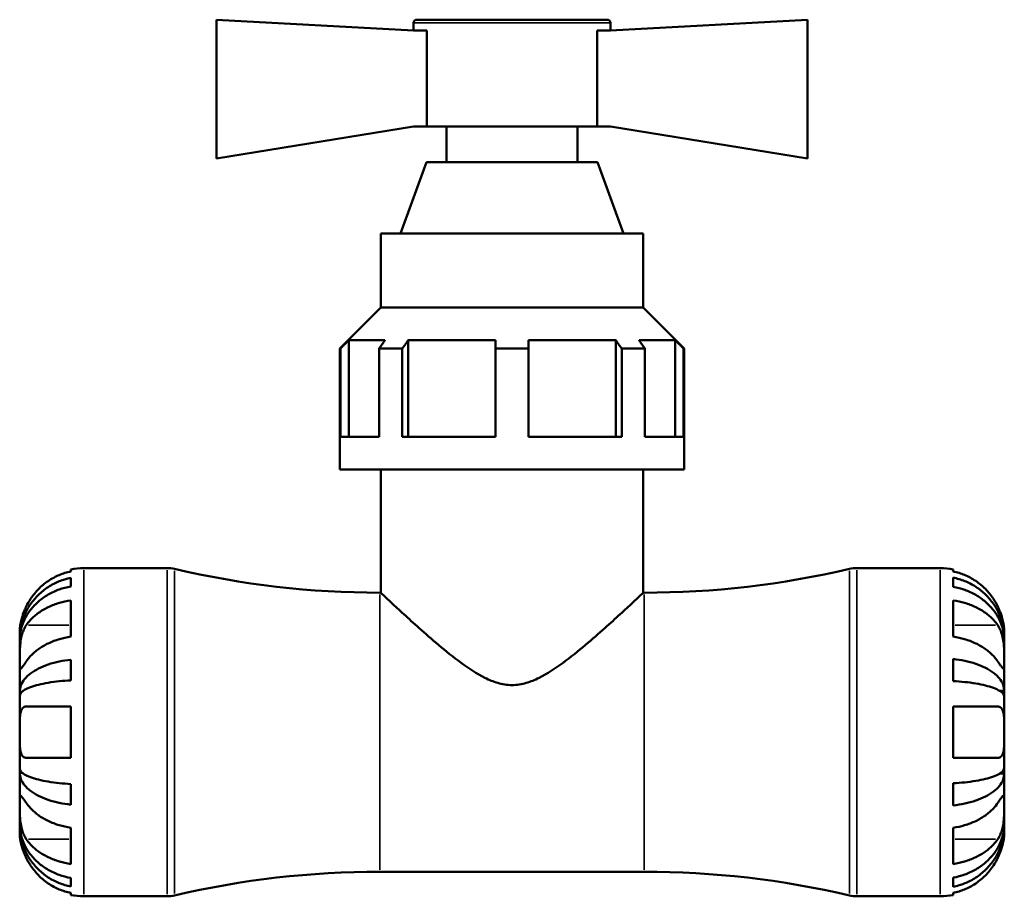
# Model space of a CAD drawing. Header units: millimetres. Extents: x 0 to 896, y 0 to 747.
# Tile 3 of 10: x 320 to 443, y 216 to 326. Entities that reach past the tile are written whole.
import ezdxf

# ---------------------------------------------------------------- set-up
doc = ezdxf.new("R2010")
doc.units = ezdxf.units.MM
doc.layers.add('Visible (ISO)', color=7, linetype='Continuous', lineweight=50)
doc.layers.add('Visible Narrow (ISO)', color=7, linetype='Continuous', lineweight=35)

msp = doc.modelspace()

# ---------------------------------------------------------------- linework, layer by layer
at = {"layer": 'Visible (ISO)'}
for p, q in [((344.8, 325.877), (369.4, 324.542)), ((344.8, 308.522), (344.8, 325.877)), ((369.4, 325.467), (369.4, 324.542)), ((369.81, 325.877), (393.59, 325.877)), ((418.6, 325.877), (394, 324.542)), ((394, 325.467), (394, 324.542)), ((418.6, 308.522), (418.6, 325.877)), ((371.048, 324.542), (369.4, 324.542)), ((371.048, 324.542), (371.048, 312.527)), ((392.352, 312.527), (392.352, 324.542)), ((394, 324.542), (392.352, 324.542)), ((369.4, 312.527), (344.8, 308.522)), ((371.048, 312.527), (369.4, 312.527)), ((371.048, 312.527), (392.352, 312.527)), ((373.5, 312.527), (373.5, 308.077)), ((389.9, 312.527), (389.9, 308.077)), ((394, 312.527), (392.352, 312.527)), ((394, 312.527), (418.6, 308.522)), ((371.019, 308.077), (367.78, 299.177)), ((371.019, 308.077), (392.38, 308.077)), ((392.38, 308.077), (395.619, 299.177)), ((365.3, 299.177), (398.1, 299.177)), ((365.3, 299.177), (365.3, 289.927)), ((398.1, 299.177), (398.1, 289.927)), ((365.3, 289.927), (360.175, 284.802)), ((365.3, 289.927), (398.1, 289.927)), ((398.1, 289.927), (403.225, 284.802)), ((361.303, 285.827), (365.827, 285.827)), ((361.303, 285.827), (361.303, 273.777)), ((368.726, 285.827), (379.65, 285.827)), ((368.726, 285.827), (368.726, 273.777)), ((383.75, 285.827), (394.673, 285.827)), ((394.673, 273.777), (394.673, 285.827)), ((397.572, 285.827), (402.097, 285.827)), ((402.097, 273.777), (402.097, 285.827)), ((360.273, 284.802), (360.175, 284.802)), ((360.175, 269.677), (360.175, 284.802)), ((360.273, 273.777), (360.273, 284.802)), ((365.099, 273.777), (365.099, 284.802)), ((367.998, 284.802), (365.099, 284.802)), ((367.998, 273.777), (367.998, 284.802)), ((379.65, 273.777), (379.65, 284.802)), ((383.75, 284.802), (379.65, 284.802)), ((383.75, 273.777), (383.75, 284.802)), ((395.401, 273.777), (395.401, 284.802)), ((398.301, 284.802), (395.401, 284.802)), ((398.301, 273.777), (398.301, 284.802)), ((403.127, 273.777), (403.127, 284.802)), ((403.225, 284.802), (403.127, 284.802)), ((403.225, 269.677), (403.225, 284.802)), ((365.099, 273.777), (360.273, 273.777)), ((379.65, 273.777), (367.998, 273.777)), ((395.401, 273.777), (383.75, 273.777)), ((403.127, 273.777), (398.301, 273.777)), ((403.225, 269.677), (360.175, 269.677)), ((365.3, 269.677), (365.3, 254.302)), ((398.1, 269.677), (398.1, 254.302)), ((326.6, 256.963), (326.6, 257.216)), ((328.2, 257.377), (338.621, 257.377)), ((424.778, 257.377), (435.2, 257.377)), ((436.8, 257.216), (436.8, 256.963)), ((326.6, 255.089), (326.6, 256.157)), ((436.8, 256.189), (436.8, 255.045)), ((365.2, 254.302), (365.3, 254.302)), ((398.1, 254.302), (398.2, 254.302)), ((326.6, 248.817), (326.6, 253.342)), ((436.8, 253.342), (436.8, 248.817)), ((320.2, 248.537), (320.2, 249.377)), ((320.2, 248.537), (320.204, 248.537)), ((320.2, 248.308), (320.2, 248.537)), ((443.2, 248.573), (443.192, 248.573)), ((443.2, 248.573), (443.2, 249.377)), ((443.2, 248.267), (443.2, 248.573)), ((320.2, 245.716), (320.2, 248.308)), ((443.2, 245.716), (443.2, 248.267)), ((436.8, 246.021), (436.8, 243.259)), ((320.2, 241.937), (320.2, 245.716)), ((326.6, 243.353), (326.6, 245.931)), ((443.2, 242.028), (443.2, 245.716)), ((320.2, 241.937), (320.509, 241.937)), ((320.2, 241.382), (320.2, 241.937)), ((320.2, 236.877), (320.2, 241.382)), ((443.2, 242.028), (442.641, 242.028)), ((443.2, 241.289), (443.2, 242.028)), ((443.2, 236.877), (443.2, 241.289)), ((326.6, 233.677), (326.6, 240.077)), ((436.8, 240.077), (436.8, 233.677)), ((320.2, 232.372), (320.2, 236.877)), ((443.2, 232.466), (443.2, 236.877)), ((320.2, 231.818), (320.2, 232.372)), ((320.2, 228.039), (320.2, 231.818)), ((320.2, 231.818), (320.509, 231.818)), ((443.2, 231.727), (442.641, 231.727)), ((443.2, 231.727), (443.2, 232.466)), ((443.2, 228.039), (443.2, 231.727)), ((326.6, 227.823), (326.6, 230.402)), ((436.8, 230.496), (436.8, 227.734)), ((320.2, 225.447), (320.2, 228.039)), ((443.2, 225.488), (443.2, 228.039)), ((320.2, 225.218), (320.2, 225.447)), ((320.2, 224.377), (320.2, 225.218)), ((320.2, 225.218), (320.204, 225.218)), ((443.2, 225.182), (443.192, 225.182)), ((443.2, 225.182), (443.2, 225.488)), ((443.2, 224.377), (443.2, 225.182)), ((326.6, 220.412), (326.6, 224.938)), ((436.8, 224.938), (436.8, 220.412)), ((365.2, 219.452), (398.2, 219.452)), ((326.6, 217.598), (326.6, 218.666)), ((436.8, 218.71), (436.8, 217.566)), ((326.6, 216.539), (326.6, 216.792)), ((436.8, 216.792), (436.8, 216.539)), ((328.2, 216.377), (338.621, 216.377)), ((424.778, 216.377), (435.2, 216.377))]:
    msp.add_line(p, q, dxfattribs=at)
for centre, radius, start, end in [((369.81, 325.467), 0.41, 90, 180), ((393.59, 325.467), 0.41, 0, 90), ((328.2, 249.377), 8, 90, 101.53696), ((338.621, 253.277), 4.1, 76.80109, 90), ((365.2, 366.606), 112.303, 256.80109, 270), ((398.2, 366.606), 112.303, 270, 283.19891), ((424.778, 253.277), 4.1, 90, 103.19891), ((435.2, 249.377), 8, 78.46304, 90), ((365.2, 107.149), 112.303, 90, 103.19891), ((398.2, 107.149), 112.303, 76.80109, 90), ((328.2, 224.377), 8, 258.46304, 270), ((435.2, 224.377), 8, 270, 281.53696), ((338.621, 220.477), 4.1, 270, 283.19891), ((424.778, 220.477), 4.1, 256.80109, 270)]:
    msp.add_arc(centre, radius, start, end, dxfattribs=at)
for points, weights in [([(360.273, 284.802), (360.8, 285.328), (361.303, 285.827)], [1.46765641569, 1.50109242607, 1.53436807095]), ([(365.827, 285.827), (365.472, 285.328), (365.099, 284.802)], [1.53436807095, 1.50109242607, 1.46765641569]), ([(367.998, 284.802), (368.371, 285.328), (368.726, 285.827)], [1.46765641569, 1.50109242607, 1.53436807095]), ([(379.65, 285.827), (379.65, 285.328), (379.65, 284.802)], [1.53436807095, 1.50109242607, 1.46765641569]), ([(383.75, 284.802), (383.75, 285.328), (383.75, 285.827)], [1.46765641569, 1.50109242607, 1.53436807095]), ([(394.673, 285.827), (395.028, 285.328), (395.401, 284.802)], [1.53436807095, 1.50109242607, 1.46765641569]), ([(398.301, 284.802), (397.928, 285.328), (397.572, 285.827)], [1.46765641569, 1.50109242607, 1.53436807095]), ([(402.097, 285.827), (402.599, 285.328), (403.127, 284.802)], [1.53436807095, 1.50109242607, 1.46765641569])]:
    msp.add_rational_spline(points, weights, degree=2, dxfattribs=at)
for points, knots in [([(320.2, 248.537), (320.2, 249.019), (320.249, 249.545), (320.459, 250.574), (320.621, 251.078), (321, 251.966), (321.252, 252.432), (321.85, 253.301), (322.198, 253.705), (322.896, 254.382), (323.312, 254.718), (324.207, 255.298), (324.686, 255.542), (325.586, 255.903), (326.087, 256.056), (326.6, 256.157)], [3.5756593, 3.5756593, 3.5756593, 3.5756593, 3.7248146, 3.7248146, 3.8739699, 3.8739699, 4.0224453, 4.0224453, 4.1709208, 4.1709208, 4.3190383, 4.3190383, 4.4671558, 4.4671558, 4.6112434, 4.6112434, 4.6112434, 4.6112434]), ([(326.6, 256.963), (326.086, 256.856), (325.585, 256.697), (324.684, 256.319), (324.203, 256.064), (323.307, 255.456), (322.891, 255.104), (322.194, 254.396), (321.848, 253.974), (321.349, 253.215), (321.17, 252.895), (321.017, 252.577)], [0.15181312, 0.15181312, 0.15181312, 0.15181312, 0.29606056, 0.29606056, 0.44503351, 0.44503351, 0.59400646, 0.59400646, 0.74323773, 0.74323773, 0.84387145, 0.84387145, 0.84387145, 0.84387145]), ([(442.382, 252.577), (442.227, 252.902), (442.042, 253.229), (441.535, 253.996), (441.186, 254.418), (440.486, 255.124), (440.071, 255.472), (439.178, 256.074), (438.699, 256.327), (437.804, 256.7), (437.308, 256.858), (436.8, 256.963)], [4.0321761, 4.0321761, 4.0321761, 4.0321761, 4.13513125, 4.13513125, 4.28512065, 4.28512065, 4.43331457, 4.43331457, 4.58150849, 4.58150849, 4.72425682, 4.72425682, 4.72425682, 4.72425682]), ([(436.8, 256.189), (437.313, 256.087), (437.814, 255.934), (438.714, 255.573), (439.194, 255.329), (440.088, 254.75), (440.504, 254.414), (441.202, 253.737), (441.55, 253.333), (442.148, 252.464), (442.4, 251.999), (442.778, 251.111), (442.94, 250.608), (443.151, 249.579), (443.2, 249.054), (443.2, 248.573)], [0.1517731, 0.1517731, 0.1517731, 0.1517731, 0.2959053, 0.2959053, 0.44402, 0.44402, 0.5921347, 0.5921347, 0.7405595, 0.7405595, 0.8889844, 0.8889844, 1.0379976, 1.0379976, 1.1870108, 1.1870108, 1.1870108, 1.1870108]), ([(326.6, 255.089), (326.086, 254.999), (325.584, 254.862), (324.683, 254.54), (324.203, 254.323), (323.307, 253.806), (322.892, 253.506), (322.194, 252.903), (321.847, 252.544), (321.25, 251.77), (320.999, 251.356), (320.62, 250.567), (320.459, 250.119), (320.248, 249.203), (320.2, 248.736), (320.2, 248.308)], [0.1517793, 0.1517793, 0.1517793, 0.1517793, 0.2961661, 0.2961661, 0.4444368, 0.4444368, 0.5927075, 0.5927075, 0.7410306, 0.7410306, 0.8893538, 0.8893538, 1.0383556, 1.0383556, 1.1873575, 1.1873575, 1.1873575, 1.1873575]), ([(443.2, 248.267), (443.2, 248.695), (443.151, 249.162), (442.94, 250.078), (442.778, 250.526), (442.4, 251.315), (442.148, 251.73), (441.55, 252.503), (441.202, 252.862), (440.504, 253.465), (440.088, 253.764), (439.194, 254.28), (438.714, 254.497), (437.814, 254.818), (437.313, 254.954), (436.8, 255.045)], [3.5727318, 3.5727318, 3.5727318, 3.5727318, 3.721745, 3.721745, 3.8707582, 3.8707582, 4.0191831, 4.0191831, 4.1676079, 4.1676079, 4.3157226, 4.3157226, 4.4638373, 4.4638373, 4.6079695, 4.6079695, 4.6079695, 4.6079695]), ([(365.3, 254.302), (365.3, 254.302), (365.415, 254.194), (365.873, 253.764), (366.215, 253.443), (367.083, 252.634), (367.611, 252.145), (368.787, 251.067), (369.436, 250.478), (370.851, 249.216), (371.677, 248.492), (373.434, 247.015), (374.365, 246.261), (376.293, 244.845), (377.281, 244.184), (378.841, 243.407), (379.374, 243.186), (380.491, 242.865), (381.074, 242.766), (382.325, 242.766), (382.909, 242.865), (384.025, 243.186), (384.558, 243.407), (386.119, 244.184), (387.107, 244.845), (389.035, 246.261), (389.965, 247.015), (391.722, 248.492), (392.548, 249.216), (393.963, 250.478), (394.612, 251.067), (395.789, 252.145), (396.316, 252.634), (397.185, 253.443), (397.527, 253.764), (397.984, 254.194), (398.1, 254.302), (398.1, 254.302)], [2.8393892, 2.8393892, 2.8393892, 2.8393892, 3.1740107, 3.1740107, 3.5086321, 3.5086321, 3.8432536, 3.8432536, 4.177875, 4.177875, 4.5531009, 4.5531009, 4.9283267, 4.9283267, 5.3035526, 5.3035526, 5.4911655, 5.4911655, 5.6787784, 5.6787784, 5.8663913, 5.8663913, 6.0540042, 6.0540042, 6.4292301, 6.4292301, 6.8044559, 6.8044559, 7.1796818, 7.1796818, 7.5143032, 7.5143032, 7.8489247, 7.8489247, 8.1835461, 8.1835461, 8.5181676, 8.5181676, 8.5181676, 8.5181676]), ([(321.017, 252.577), (321.001, 252.544), (320.985, 252.511), (320.885, 252.296), (320.806, 252.113), (320.675, 251.778), (320.62, 251.626), (320.512, 251.303), (320.462, 251.134), (320.35, 250.706), (320.302, 250.462), (320.228, 249.984), (320.213, 249.772), (320.198, 249.461), (320.2, 249.377), (320.2, 249.377)], [-0.51941856, -0.51941856, -0.51941856, -0.51941856, -0.50814121, -0.50814121, -0.44746114, -0.44746114, -0.39689748, -0.39689748, -0.33842903, -0.33842903, -0.24344262, -0.24344262, -0.12683785, -0.12683785, 0, 0, 0, 0]), ([(321.017, 250.242), (321.173, 250.471), (321.357, 250.702), (321.864, 251.245), (322.214, 251.543), (322.914, 252.042), (323.328, 252.289), (324.222, 252.714), (324.701, 252.893), (325.596, 253.157), (326.092, 253.268), (326.6, 253.342)], [4.03217579, 4.03217579, 4.03217579, 4.03217579, 4.13513094, 4.13513094, 4.28512034, 4.28512034, 4.43331426, 4.43331426, 4.58150818, 4.58150818, 4.72425651, 4.72425651, 4.72425651, 4.72425651]), ([(436.8, 253.342), (437.308, 253.268), (437.804, 253.157), (438.699, 252.893), (439.178, 252.714), (440.071, 252.289), (440.486, 252.042), (441.186, 251.543), (441.535, 251.245), (442.042, 250.702), (442.227, 250.471), (442.382, 250.242)], [0.1517835, 0.1517835, 0.1517835, 0.1517835, 0.29453183, 0.29453183, 0.44272575, 0.44272575, 0.59091966, 0.59091966, 0.74090906, 0.74090906, 0.84386421, 0.84386421, 0.84386421, 0.84386421]), ([(443.2, 249.377), (443.2, 249.377), (443.2, 249.403), (443.198, 249.507), (443.196, 249.591), (443.179, 249.883), (443.154, 250.133), (443.062, 250.641), (443.011, 250.866), (442.9, 251.261), (442.85, 251.422), (442.74, 251.738), (442.682, 251.892), (442.546, 252.225), (442.467, 252.402), (442.382, 252.577)], [0, 0, 0, 0, 0.06960453, 0.06960453, 0.14559569, 0.14559569, 0.26884906, 0.26884906, 0.35168426, 0.35168426, 0.40551291, 0.40551291, 0.45571277, 0.45571277, 0.51333093, 0.51333093, 0.51333093, 0.51333093]), ([(320.2, 245.716), (320.2, 245.864), (320.2, 246.025), (320.201, 246.384), (320.202, 246.582), (320.213, 247.106), (320.227, 247.441), (320.289, 248.097), (320.334, 248.41), (320.446, 248.924), (320.502, 249.127), (320.633, 249.509), (320.706, 249.686), (320.859, 249.991), (320.936, 250.122), (321.017, 250.242)], [0, 0, 0, 0, 0.0626039, 0.0626039, 0.12946018, 0.12946018, 0.23227607, 0.23227607, 0.32766079, 0.32766079, 0.39439512, 0.39439512, 0.45981717, 0.45981717, 0.51643089, 0.51643089, 0.51643089, 0.51643089]), ([(442.382, 250.242), (442.45, 250.142), (442.514, 250.035), (442.661, 249.757), (442.738, 249.58), (442.874, 249.205), (442.931, 249.008), (443.045, 248.524), (443.092, 248.233), (443.17, 247.535), (443.187, 247.135), (443.202, 246.37), (443.2, 246.015), (443.2, 245.716)], [-0.51605321, -0.51605321, -0.51605321, -0.51605321, -0.46927389, -0.46927389, -0.40272959, -0.40272959, -0.33754407, -0.33754407, -0.24860938, -0.24860938, -0.12674173, -0.12674173, 0, 0, 0, 0]), ([(326.6, 248.817), (326.092, 248.743), (325.596, 248.631), (324.701, 248.368), (324.222, 248.189), (323.328, 247.763), (322.914, 247.517), (322.214, 247.018), (321.864, 246.719), (321.357, 246.177), (321.173, 245.946), (321.017, 245.716)], [0.1517835, 0.1517835, 0.1517835, 0.1517835, 0.29453183, 0.29453183, 0.44272575, 0.44272575, 0.59091966, 0.59091966, 0.74090906, 0.74090906, 0.84386421, 0.84386421, 0.84386421, 0.84386421]), ([(442.382, 245.716), (442.227, 245.946), (442.042, 246.177), (441.535, 246.719), (441.186, 247.018), (440.486, 247.517), (440.071, 247.763), (439.178, 248.189), (438.699, 248.368), (437.804, 248.631), (437.308, 248.743), (436.8, 248.817)], [4.03217579, 4.03217579, 4.03217579, 4.03217579, 4.13513094, 4.13513094, 4.28512034, 4.28512034, 4.43331426, 4.43331426, 4.58150818, 4.58150818, 4.72425651, 4.72425651, 4.72425651, 4.72425651]), ([(436.8, 246.021), (437.313, 245.967), (437.814, 245.887), (438.714, 245.698), (439.194, 245.57), (440.088, 245.266), (440.504, 245.09), (441.202, 244.735), (441.55, 244.523), (442.148, 244.068), (442.4, 243.824), (442.778, 243.359), (442.94, 243.095), (443.151, 242.556), (443.2, 242.28), (443.2, 242.028)], [0.1517731, 0.1517731, 0.1517731, 0.1517731, 0.2959053, 0.2959053, 0.44402, 0.44402, 0.5921347, 0.5921347, 0.7405595, 0.7405595, 0.8889844, 0.8889844, 1.0379976, 1.0379976, 1.1870108, 1.1870108, 1.1870108, 1.1870108]), ([(321.017, 245.716), (320.95, 245.617), (320.885, 245.523), (320.739, 245.311), (320.661, 245.201), (320.526, 245.016), (320.469, 244.942), (320.355, 244.813), (320.308, 244.776), (320.23, 244.784), (320.213, 244.866), (320.198, 245.181), (320.2, 245.418), (320.2, 245.716)], [-0.51605321, -0.51605321, -0.51605321, -0.51605321, -0.46927389, -0.46927389, -0.40272959, -0.40272959, -0.33754407, -0.33754407, -0.24860938, -0.24860938, -0.12674173, -0.12674173, 0, 0, 0, 0]), ([(320.2, 241.937), (320.2, 242.189), (320.249, 242.465), (320.459, 243.005), (320.621, 243.269), (321, 243.734), (321.252, 243.978), (321.85, 244.434), (322.198, 244.646), (322.896, 245.001), (323.312, 245.177), (324.207, 245.481), (324.686, 245.609), (325.586, 245.798), (326.087, 245.878), (326.6, 245.931)], [3.5756593, 3.5756593, 3.5756593, 3.5756593, 3.7248146, 3.7248146, 3.8739699, 3.8739699, 4.0224453, 4.0224453, 4.1709208, 4.1709208, 4.3190383, 4.3190383, 4.4671558, 4.4671558, 4.6112434, 4.6112434, 4.6112434, 4.6112434]), ([(443.2, 245.716), (443.2, 245.569), (443.2, 245.436), (443.199, 245.196), (443.198, 245.092), (443.187, 244.882), (443.173, 244.806), (443.111, 244.766), (443.066, 244.793), (442.953, 244.914), (442.897, 244.985), (442.767, 245.161), (442.693, 245.265), (442.54, 245.485), (442.464, 245.596), (442.382, 245.716)], [0, 0, 0, 0, 0.0626039, 0.0626039, 0.12946018, 0.12946018, 0.23227607, 0.23227607, 0.32766079, 0.32766079, 0.39439512, 0.39439512, 0.45981717, 0.45981717, 0.51643089, 0.51643089, 0.51643089, 0.51643089]), ([(326.6, 243.353), (326.087, 243.327), (325.586, 243.287), (324.686, 243.194), (324.207, 243.131), (323.312, 242.981), (322.896, 242.894), (322.198, 242.719), (321.85, 242.614), (321.252, 242.39), (321, 242.269), (320.621, 242.04), (320.459, 241.909), (320.249, 241.643), (320.2, 241.507), (320.2, 241.382)], [0.1517734, 0.1517734, 0.1517734, 0.1517734, 0.2958609, 0.2958609, 0.4439785, 0.4439785, 0.592096, 0.592096, 0.7405715, 0.7405715, 0.8890469, 0.8890469, 1.0382022, 1.0382022, 1.1873575, 1.1873575, 1.1873575, 1.1873575]), ([(443.2, 241.289), (443.2, 241.413), (443.151, 241.549), (442.94, 241.815), (442.778, 241.945), (442.4, 242.175), (442.148, 242.295), (441.55, 242.52), (441.202, 242.624), (440.504, 242.799), (440.088, 242.886), (439.194, 243.036), (438.714, 243.099), (437.814, 243.193), (437.313, 243.232), (436.8, 243.259)], [3.5727317, 3.5727317, 3.5727317, 3.5727317, 3.721745, 3.721745, 3.8707582, 3.8707582, 4.019183, 4.019183, 4.1676079, 4.1676079, 4.3157226, 4.3157226, 4.4638373, 4.4638373, 4.6079695, 4.6079695, 4.6079695, 4.6079695]), ([(320.2, 236.877), (320.2, 237.282), (320.198, 237.682), (320.21, 238.378), (320.222, 238.675), (320.28, 239.188), (320.324, 239.401), (320.436, 239.693), (320.492, 239.791), (320.622, 239.943), (320.695, 239.997), (320.851, 240.063), (320.931, 240.077), (321.017, 240.077)], [-2.21111993, -2.21111993, -2.21111993, -2.21111993, -2.0898399, -2.0898399, -1.98614814, -1.98614814, -1.88775858, -1.88775858, -1.81973063, -1.81973063, -1.75376732, -1.75376732, -1.69399568, -1.69399568, -1.69399568, -1.69399568]), ([(321.017, 240.077), (321.173, 240.077), (321.357, 240.077), (321.864, 240.077), (322.214, 240.077), (322.914, 240.077), (323.328, 240.077), (324.222, 240.077), (324.701, 240.077), (325.596, 240.077), (326.092, 240.077), (326.6, 240.077)], [4.03217579, 4.03217579, 4.03217579, 4.03217579, 4.13513094, 4.13513094, 4.28512034, 4.28512034, 4.43331426, 4.43331426, 4.58150818, 4.58150818, 4.72425651, 4.72425651, 4.72425651, 4.72425651]), ([(436.8, 240.077), (437.308, 240.077), (437.804, 240.077), (438.699, 240.077), (439.178, 240.077), (440.071, 240.077), (440.486, 240.077), (441.186, 240.077), (441.535, 240.077), (442.042, 240.077), (442.227, 240.077), (442.382, 240.077)], [0.1517835, 0.1517835, 0.1517835, 0.1517835, 0.29453183, 0.29453183, 0.44272575, 0.44272575, 0.59091966, 0.59091966, 0.74090906, 0.74090906, 0.84386421, 0.84386421, 0.84386421, 0.84386421]), ([(442.382, 240.077), (442.448, 240.077), (442.51, 240.069), (442.656, 240.024), (442.736, 239.977), (442.873, 239.841), (442.931, 239.754), (443.045, 239.502), (443.092, 239.323), (443.17, 238.823), (443.187, 238.482), (443.202, 237.718), (443.2, 237.3), (443.2, 236.877)], [-0.5159245, -0.5159245, -0.5159245, -0.5159245, -0.47074715, -0.47074715, -0.40311077, -0.40311077, -0.33740557, -0.33740557, -0.24866964, -0.24866964, -0.12673966, -0.12673966, 0, 0, 0, 0]), ([(321.017, 233.677), (320.952, 233.677), (320.89, 233.686), (320.743, 233.731), (320.664, 233.778), (320.527, 233.914), (320.469, 234.001), (320.355, 234.253), (320.308, 234.432), (320.23, 234.932), (320.213, 235.273), (320.198, 236.037), (320.2, 236.455), (320.2, 236.877)], [-0.5159245, -0.5159245, -0.5159245, -0.5159245, -0.47074715, -0.47074715, -0.40311077, -0.40311077, -0.33740557, -0.33740557, -0.24866964, -0.24866964, -0.12673966, -0.12673966, 0, 0, 0, 0]), ([(443.2, 236.877), (443.2, 236.473), (443.201, 236.073), (443.189, 235.377), (443.177, 235.08), (443.12, 234.567), (443.076, 234.354), (442.964, 234.062), (442.908, 233.964), (442.778, 233.812), (442.705, 233.758), (442.549, 233.692), (442.468, 233.677), (442.382, 233.677)], [-2.21111993, -2.21111993, -2.21111993, -2.21111993, -2.0898399, -2.0898399, -1.98614814, -1.98614814, -1.88775858, -1.88775858, -1.81973063, -1.81973063, -1.75376732, -1.75376732, -1.69399568, -1.69399568, -1.69399568, -1.69399568]), ([(326.6, 233.677), (326.092, 233.677), (325.596, 233.677), (324.701, 233.677), (324.222, 233.677), (323.328, 233.677), (322.914, 233.677), (322.214, 233.677), (321.864, 233.677), (321.357, 233.677), (321.173, 233.677), (321.017, 233.677)], [0.1517835, 0.1517835, 0.1517835, 0.1517835, 0.29453183, 0.29453183, 0.44272575, 0.44272575, 0.59091966, 0.59091966, 0.74090906, 0.74090906, 0.84386421, 0.84386421, 0.84386421, 0.84386421]), ([(442.382, 233.677), (442.227, 233.677), (442.042, 233.677), (441.535, 233.677), (441.186, 233.677), (440.486, 233.677), (440.071, 233.677), (439.178, 233.677), (438.699, 233.677), (437.804, 233.677), (437.308, 233.677), (436.8, 233.677)], [4.03217579, 4.03217579, 4.03217579, 4.03217579, 4.13513094, 4.13513094, 4.28512034, 4.28512034, 4.43331426, 4.43331426, 4.58150818, 4.58150818, 4.72425651, 4.72425651, 4.72425651, 4.72425651]), ([(320.2, 232.372), (320.2, 232.248), (320.249, 232.112), (320.459, 231.846), (320.621, 231.715), (321, 231.486), (321.252, 231.365), (321.85, 231.141), (322.198, 231.036), (322.896, 230.861), (323.312, 230.774), (324.207, 230.624), (324.686, 230.561), (325.586, 230.468), (326.087, 230.428), (326.6, 230.402)], [3.5756593, 3.5756593, 3.5756593, 3.5756593, 3.7248146, 3.7248146, 3.8739699, 3.8739699, 4.0224453, 4.0224453, 4.1709208, 4.1709208, 4.3190383, 4.3190383, 4.4671558, 4.4671558, 4.6112434, 4.6112434, 4.6112434, 4.6112434]), ([(326.6, 227.823), (326.087, 227.877), (325.586, 227.957), (324.686, 228.146), (324.207, 228.274), (323.312, 228.578), (322.896, 228.754), (322.198, 229.109), (321.85, 229.321), (321.252, 229.777), (321, 230.021), (320.621, 230.486), (320.459, 230.75), (320.249, 231.29), (320.2, 231.566), (320.2, 231.818)], [0.1517734, 0.1517734, 0.1517734, 0.1517734, 0.2958609, 0.2958609, 0.4439785, 0.4439785, 0.592096, 0.592096, 0.7405715, 0.7405715, 0.8890469, 0.8890469, 1.0382022, 1.0382022, 1.1873575, 1.1873575, 1.1873575, 1.1873575]), ([(436.8, 230.496), (437.313, 230.523), (437.814, 230.562), (438.714, 230.656), (439.194, 230.719), (440.088, 230.869), (440.504, 230.955), (441.202, 231.131), (441.55, 231.235), (442.148, 231.46), (442.4, 231.58), (442.778, 231.809), (442.94, 231.94), (443.151, 232.206), (443.2, 232.342), (443.2, 232.466)], [0.1517731, 0.1517731, 0.1517731, 0.1517731, 0.2959053, 0.2959053, 0.44402, 0.44402, 0.5921347, 0.5921347, 0.7405595, 0.7405595, 0.8889844, 0.8889844, 1.0379976, 1.0379976, 1.1870108, 1.1870108, 1.1870108, 1.1870108]), ([(443.2, 231.727), (443.2, 231.475), (443.151, 231.199), (442.94, 230.66), (442.778, 230.396), (442.4, 229.931), (442.148, 229.687), (441.55, 229.232), (441.202, 229.02), (440.504, 228.665), (440.088, 228.489), (439.194, 228.185), (438.714, 228.057), (437.814, 227.868), (437.313, 227.788), (436.8, 227.734)], [3.5727317, 3.5727317, 3.5727317, 3.5727317, 3.721745, 3.721745, 3.8707582, 3.8707582, 4.019183, 4.019183, 4.1676079, 4.1676079, 4.3157226, 4.3157226, 4.4638373, 4.4638373, 4.6079695, 4.6079695, 4.6079695, 4.6079695]), ([(320.2, 228.039), (320.2, 228.186), (320.2, 228.319), (320.201, 228.559), (320.202, 228.663), (320.213, 228.873), (320.227, 228.949), (320.289, 228.989), (320.334, 228.962), (320.446, 228.841), (320.502, 228.77), (320.633, 228.594), (320.706, 228.49), (320.859, 228.27), (320.936, 228.159), (321.017, 228.039)], [0, 0, 0, 0, 0.0626039, 0.0626039, 0.12946018, 0.12946018, 0.23227607, 0.23227607, 0.32766079, 0.32766079, 0.39439512, 0.39439512, 0.45981717, 0.45981717, 0.51643089, 0.51643089, 0.51643089, 0.51643089]), ([(442.382, 228.039), (442.45, 228.138), (442.514, 228.232), (442.661, 228.444), (442.738, 228.554), (442.874, 228.739), (442.931, 228.813), (443.045, 228.942), (443.092, 228.979), (443.17, 228.971), (443.187, 228.889), (443.202, 228.574), (443.2, 228.337), (443.2, 228.039)], [-0.51605321, -0.51605321, -0.51605321, -0.51605321, -0.46927389, -0.46927389, -0.40272959, -0.40272959, -0.33754407, -0.33754407, -0.24860938, -0.24860938, -0.12674173, -0.12674173, 0, 0, 0, 0]), ([(321.017, 223.513), (320.95, 223.613), (320.885, 223.72), (320.739, 223.997), (320.661, 224.174), (320.526, 224.55), (320.469, 224.747), (320.355, 225.231), (320.308, 225.522), (320.23, 226.22), (320.213, 226.62), (320.198, 227.385), (320.2, 227.74), (320.2, 228.039)], [-0.51605321, -0.51605321, -0.51605321, -0.51605321, -0.46927389, -0.46927389, -0.40272959, -0.40272959, -0.33754407, -0.33754407, -0.24860938, -0.24860938, -0.12674173, -0.12674173, 0, 0, 0, 0]), ([(321.017, 228.039), (321.17, 227.814), (321.349, 227.588), (321.848, 227.051), (322.194, 226.753), (322.891, 226.252), (323.307, 226.003), (324.203, 225.574), (324.684, 225.393), (325.585, 225.126), (326.086, 225.013), (326.6, 224.938)], [4.03216887, 4.03216887, 4.03216887, 4.03216887, 4.13280259, 4.13280259, 4.28203385, 4.28203385, 4.4310068, 4.4310068, 4.57997975, 4.57997975, 4.7242272, 4.7242272, 4.7242272, 4.7242272]), ([(436.8, 224.938), (437.308, 225.012), (437.804, 225.123), (438.699, 225.387), (439.178, 225.566), (440.071, 225.992), (440.486, 226.238), (441.186, 226.737), (441.535, 227.036), (442.042, 227.578), (442.227, 227.809), (442.382, 228.039)], [0.1517835, 0.1517835, 0.1517835, 0.1517835, 0.29453183, 0.29453183, 0.44272575, 0.44272575, 0.59091966, 0.59091966, 0.74090906, 0.74090906, 0.84386421, 0.84386421, 0.84386421, 0.84386421]), ([(443.2, 228.039), (443.2, 227.891), (443.2, 227.729), (443.199, 227.371), (443.198, 227.173), (443.187, 226.649), (443.173, 226.314), (443.111, 225.658), (443.066, 225.344), (442.953, 224.831), (442.897, 224.627), (442.767, 224.246), (442.693, 224.069), (442.54, 223.764), (442.464, 223.633), (442.382, 223.513)], [0, 0, 0, 0, 0.0626039, 0.0626039, 0.12946018, 0.12946018, 0.23227607, 0.23227607, 0.32766079, 0.32766079, 0.39439512, 0.39439512, 0.45981717, 0.45981717, 0.51643089, 0.51643089, 0.51643089, 0.51643089]), ([(320.2, 225.447), (320.2, 225.019), (320.248, 224.552), (320.459, 223.636), (320.62, 223.188), (320.999, 222.399), (321.25, 221.985), (321.847, 221.211), (322.194, 220.852), (322.892, 220.249), (323.307, 219.949), (324.203, 219.432), (324.683, 219.215), (325.584, 218.893), (326.086, 218.756), (326.6, 218.666)], [3.5756593, 3.5756593, 3.5756593, 3.5756593, 3.7246612, 3.7246612, 3.873663, 3.873663, 4.0219862, 4.0219862, 4.1703093, 4.1703093, 4.31858, 4.31858, 4.4668507, 4.4668507, 4.6112375, 4.6112375, 4.6112375, 4.6112375]), ([(326.6, 217.598), (326.087, 217.699), (325.586, 217.852), (324.686, 218.213), (324.207, 218.457), (323.312, 219.037), (322.896, 219.373), (322.198, 220.05), (321.85, 220.454), (321.252, 221.323), (321, 221.789), (320.621, 222.677), (320.459, 223.181), (320.249, 224.21), (320.2, 224.736), (320.2, 225.218)], [0.1517734, 0.1517734, 0.1517734, 0.1517734, 0.2958609, 0.2958609, 0.4439785, 0.4439785, 0.592096, 0.592096, 0.7405715, 0.7405715, 0.8890469, 0.8890469, 1.0382022, 1.0382022, 1.1873575, 1.1873575, 1.1873575, 1.1873575]), ([(436.8, 218.71), (437.313, 218.801), (437.814, 218.937), (438.714, 219.258), (439.194, 219.475), (440.088, 219.991), (440.504, 220.29), (441.202, 220.893), (441.55, 221.252), (442.148, 222.025), (442.4, 222.439), (442.778, 223.229), (442.94, 223.677), (443.151, 224.593), (443.2, 225.06), (443.2, 225.488)], [0.1517731, 0.1517731, 0.1517731, 0.1517731, 0.2959053, 0.2959053, 0.44402, 0.44402, 0.5921347, 0.5921347, 0.7405595, 0.7405595, 0.8889844, 0.8889844, 1.0379976, 1.0379976, 1.1870108, 1.1870108, 1.1870108, 1.1870108]), ([(443.2, 225.182), (443.2, 224.701), (443.151, 224.176), (442.94, 223.147), (442.778, 222.643), (442.4, 221.756), (442.148, 221.291), (441.55, 220.422), (441.202, 220.018), (440.504, 219.341), (440.088, 219.005), (439.194, 218.426), (438.714, 218.182), (437.814, 217.821), (437.313, 217.668), (436.8, 217.566)], [3.5727317, 3.5727317, 3.5727317, 3.5727317, 3.721745, 3.721745, 3.8707582, 3.8707582, 4.019183, 4.019183, 4.1676079, 4.1676079, 4.3157226, 4.3157226, 4.4638373, 4.4638373, 4.6079695, 4.6079695, 4.6079695, 4.6079695]), ([(320.2, 224.377), (320.2, 224.377), (320.198, 224.301), (320.21, 224.025), (320.222, 223.847), (320.28, 223.416), (320.324, 223.171), (320.436, 222.714), (320.492, 222.518), (320.622, 222.119), (320.695, 221.92), (320.851, 221.537), (320.931, 221.356), (321.017, 221.177)], [-2.21111993, -2.21111993, -2.21111993, -2.21111993, -2.0898399, -2.0898399, -1.98614814, -1.98614814, -1.88775858, -1.88775858, -1.81973063, -1.81973063, -1.75376732, -1.75376732, -1.69399568, -1.69399568, -1.69399568, -1.69399568]), ([(442.382, 221.177), (442.448, 221.313), (442.51, 221.451), (442.656, 221.796), (442.736, 222.002), (442.873, 222.404), (442.931, 222.597), (443.045, 223.032), (443.092, 223.263), (443.17, 223.75), (443.187, 223.976), (443.202, 224.294), (443.2, 224.377), (443.2, 224.377)], [-0.5159245, -0.5159245, -0.5159245, -0.5159245, -0.47074715, -0.47074715, -0.40311077, -0.40311077, -0.33740557, -0.33740557, -0.24866964, -0.24866964, -0.12673966, -0.12673966, 0, 0, 0, 0]), ([(326.6, 220.412), (326.092, 220.487), (325.596, 220.598), (324.701, 220.862), (324.222, 221.041), (323.328, 221.466), (322.914, 221.713), (322.214, 222.212), (321.864, 222.51), (321.357, 223.053), (321.173, 223.284), (321.017, 223.513)], [0.1517835, 0.1517835, 0.1517835, 0.1517835, 0.29453183, 0.29453183, 0.44272575, 0.44272575, 0.59091966, 0.59091966, 0.74090906, 0.74090906, 0.84386421, 0.84386421, 0.84386421, 0.84386421]), ([(442.382, 223.513), (442.227, 223.284), (442.042, 223.053), (441.535, 222.51), (441.186, 222.212), (440.486, 221.713), (440.071, 221.466), (439.178, 221.041), (438.699, 220.862), (437.804, 220.598), (437.308, 220.487), (436.8, 220.412)], [4.03217579, 4.03217579, 4.03217579, 4.03217579, 4.13513094, 4.13513094, 4.28512034, 4.28512034, 4.43331426, 4.43331426, 4.58150818, 4.58150818, 4.72425651, 4.72425651, 4.72425651, 4.72425651]), ([(321.017, 221.177), (321.17, 220.86), (321.349, 220.54), (321.848, 219.781), (322.194, 219.359), (322.891, 218.651), (323.307, 218.299), (324.203, 217.691), (324.684, 217.436), (325.585, 217.058), (326.086, 216.899), (326.6, 216.792)], [4.03216887, 4.03216887, 4.03216887, 4.03216887, 4.13280259, 4.13280259, 4.28203385, 4.28203385, 4.4310068, 4.4310068, 4.57997975, 4.57997975, 4.7242272, 4.7242272, 4.7242272, 4.7242272]), ([(436.8, 216.792), (437.308, 216.897), (437.804, 217.055), (438.699, 217.428), (439.178, 217.681), (440.071, 218.282), (440.486, 218.631), (441.186, 219.337), (441.535, 219.759), (442.042, 220.526), (442.227, 220.853), (442.382, 221.177)], [0.1517835, 0.1517835, 0.1517835, 0.1517835, 0.29453183, 0.29453183, 0.44272575, 0.44272575, 0.59091966, 0.59091966, 0.74090906, 0.74090906, 0.84386421, 0.84386421, 0.84386421, 0.84386421])]:
    msp.add_open_spline(points, degree=3, knots=knots, dxfattribs=at)
at = {"layer": 'Visible Narrow (ISO)'}
for p, q in [((393.848, 325.467), (369.551, 325.467)), ((328.2, 216.63), (328.2, 257.125)), ((338.621, 216.63), (338.621, 257.125)), ((424.778, 257.125), (424.778, 216.63)), ((435.2, 216.63), (435.2, 257.125)), ((339.557, 257.018), (339.557, 216.737)), ((423.842, 216.737), (423.842, 257.018)), ((365.2, 219.667), (365.2, 254.088)), ((398.2, 219.667), (398.2, 254.088)), ((321.296, 250.242), (326.321, 250.242)), ((442.103, 250.242), (437.079, 250.242)), ((321.296, 223.513), (326.321, 223.513)), ((442.103, 223.513), (437.079, 223.513))]:
    msp.add_line(p, q, dxfattribs=at)

doc.saveas('drawing.dxf')
